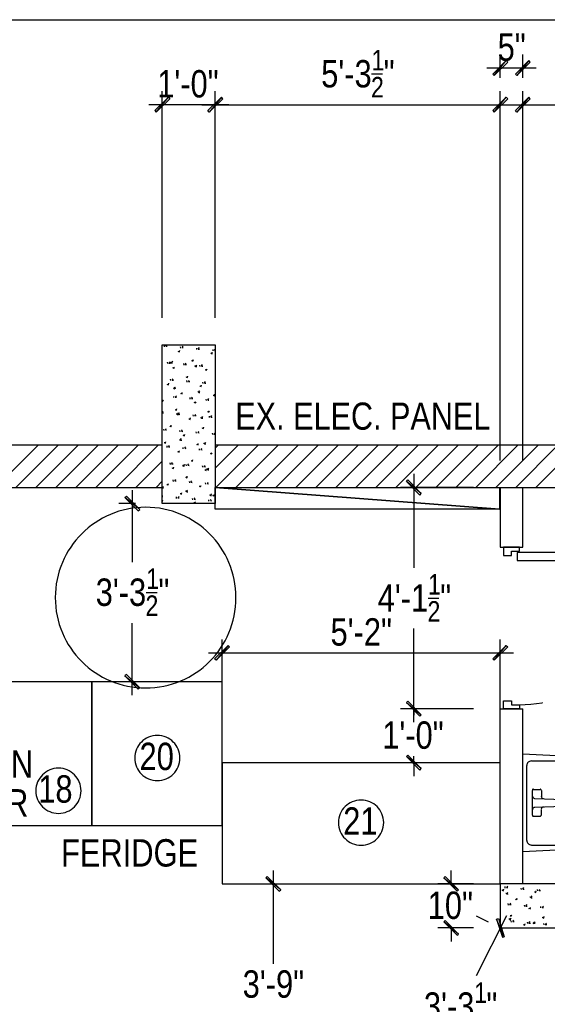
# Model space of a CAD drawing. Header units: millimetres. Extents: x -2604 to 15910, y -8758 to 4239.
# Tile 9 of 13: x 8592 to 11578, y -2925 to 2647. Entities that reach past the tile are written whole.
import ezdxf
from ezdxf.enums import TextEntityAlignment as Align

# ---------------------------------------------------------------- set-up
doc = ezdxf.new("R2010")
doc.units = ezdxf.units.MM
doc.layers.add('SOURCE_TEXT', color=7, linetype='Continuous')
doc.layers.add('SOURCE_TRACE', color=8, linetype='Continuous')

msp = doc.modelspace()

# ---------------------------------------------------------------- linework, layer by layer
at = {"layer": 'SOURCE_TRACE'}
for p, q in [((-75.9, 2647), (13672.7, 2647)), ((11345.3, 2415.4), (11269.5, 2339.5)), ((11277.6, 2331.4), (11345.3, 2415.4)), ((11277.6, 2331.4), (11345.3, 2415.4)), ((11353.5, 2407.2), (11277.6, 2331.4)), ((11311.5, 2317.8), (11311.5, 2450.6)), ((11345.3, 2415.4), (11353.5, 2407.2)), ((11396.8, 2339.5), (11472.7, 2415.4)), ((11472.7, 2415.4), (11404.9, 2331.4)), ((11472.7, 2415.4), (11404.9, 2331.4)), ((11404.9, 2331.4), (11480.8, 2407.2)), ((11438.8, 2317.8), (11438.8, 2450.6)), ((11480.8, 2407.2), (11472.7, 2415.4)), ((10582.7, 2340.9), (10645, 2340.9)), ((11311.5, 2373.4), (11235.6, 2373.4)), ((11438.8, 2373.4), (11311.5, 2373.4)), ((11514.7, 2373.4), (11438.8, 2373.4)), ((11269.5, 2339.5), (11277.6, 2331.4)), ((11404.9, 2331.4), (11396.8, 2339.5)), ((9398.7, 960.5), (9398.7, 2242)), ((9698.1, 960.5), (9698.1, 2242)), ((9698.1, 960.5), (9698.1, 2242)), ((11311.5, 151.7), (11311.5, 2242)), ((11438.8, 151.7), (11438.8, 2242)), ((9433.9, 2208.1), (9356.7, 2132.2)), ((9364.8, 2124.1), (9433.9, 2208.1)), ((9364.8, 2124.1), (9433.9, 2208.1)), ((9442, 2200), (9364.8, 2124.1)), ((9433.9, 2208.1), (9442, 2200)), ((9656.1, 2132.2), (9733.3, 2208.1)), ((9656.1, 2132.2), (9733.3, 2208.1)), ((9733.3, 2208.1), (9664.2, 2124.1)), ((9733.3, 2208.1), (9664.2, 2124.1)), ((9733.3, 2208.1), (9664.2, 2124.1)), ((9733.3, 2208.1), (9664.2, 2124.1)), ((9664.2, 2124.1), (9741.4, 2200)), ((9664.2, 2124.1), (9741.4, 2200)), ((9741.4, 2200), (9733.3, 2208.1)), ((9741.4, 2200), (9733.3, 2208.1)), ((11345.3, 2208.1), (11269.5, 2132.2)), ((11277.6, 2124.1), (11345.3, 2208.1)), ((11277.6, 2124.1), (11345.3, 2208.1)), ((11353.5, 2200), (11277.6, 2124.1)), ((11345.3, 2208.1), (11353.5, 2200)), ((11396.8, 2132.2), (11472.7, 2208.1)), ((11472.7, 2208.1), (11404.9, 2124.1)), ((11472.7, 2208.1), (11404.9, 2124.1)), ((11404.9, 2124.1), (11480.8, 2200)), ((11480.8, 2200), (11472.7, 2208.1)), ((9398.7, 2166.1), (9322.8, 2166.1)), ((9356.7, 2132.2), (9364.8, 2124.1)), ((9698.1, 2166.1), (9398.7, 2166.1)), ((9622.2, 2166.1), (11387.3, 2166.1)), ((9664.2, 2124.1), (9656.1, 2132.2)), ((9664.2, 2124.1), (9656.1, 2132.2)), ((9775.3, 2166.1), (9698.1, 2166.1)), ((11269.5, 2132.2), (11277.6, 2124.1)), ((11362.9, 2166.1), (13672.7, 2166.1)), ((11404.9, 2124.1), (11396.8, 2132.2)), ((9412.2, 796.5), (9410.9, 804.7)), ((9419, 799.3), (9424.4, 807.4)), ((9419, 799.3), (9427.1, 799.3)), ((9504.3, 788.4), (9501.6, 796.5)), ((9511.1, 791.1), (9516.5, 799.3)), ((9511.1, 791.1), (9517.9, 791.1)), ((9595.1, 780.3), (9593.7, 788.4)), ((9601.9, 783), (9608.7, 791.1)), ((9601.9, 783), (9610, 783)), ((9687.2, 772.2), (9685.9, 780.3)), ((9694, 774.9), (9698.1, 780.3)), ((9489.4, 769.5), (9498.9, 772.2)), ((9490.8, 770.8), (9496.2, 766.7)), ((9496.2, 766.7), (9498.9, 774.9)), ((9673.7, 758.6), (9681.8, 762.7)), ((9673.7, 760), (9680.4, 755.9)), ((9680.4, 755.9), (9683.2, 764)), ((9694, 774.9), (9698.1, 774.9)), ((9429.8, 700.4), (9428.5, 708.5)), ((9436.6, 703.1), (9443.4, 711.2)), ((9436.6, 703.1), (9444.7, 703.1)), ((9444.7, 708.5), (9456.9, 707.1)), ((9447.4, 703.1), (9458.3, 713.9)), ((9455.6, 701.7), (9454.2, 712.6)), ((9458.3, 676), (9467.8, 680)), ((9459.6, 677.3), (9465.1, 673.3)), ((9465.1, 673.3), (9467.8, 681.4)), ((9522, 692.2), (9520.6, 700.4)), ((9528.7, 694.9), (9534.1, 703.1)), ((9528.7, 694.9), (9535.5, 694.9)), ((9565.3, 716.6), (9574.8, 720.7)), ((9566.7, 719.3), (9573.4, 715.3)), ((9572.1, 715.3), (9574.8, 723.4)), ((9581.6, 688.2), (9593.7, 685.5)), ((9584.3, 682.8), (9593.7, 692.2)), ((9592.4, 680), (9591, 692.2)), ((9612.7, 684.1), (9611.4, 692.2)), ((9620.8, 686.8), (9626.3, 694.9)), ((9620.8, 686.8), (9627.6, 686.8)), ((9642.5, 665.1), (9650.6, 669.2)), ((9649.3, 663.8), (9652, 670.6)), ((9454.2, 606.9), (9461, 615)), ((9534.1, 624.5), (9543.6, 628.6)), ((9535.5, 625.9), (9542.3, 621.8)), ((9540.9, 621.8), (9543.6, 629.9)), ((9642.5, 667.9), (9649.3, 663.8)), ((9427.1, 582.5), (9436.6, 586.6)), ((9428.5, 585.2), (9433.9, 581.2)), ((9433.9, 581.2), (9436.6, 589.3)), ((9447.4, 604.2), (9446.1, 612.3)), ((9454.2, 606.9), (9462.3, 606.9)), ((9462.3, 563.5), (9473.2, 560.8)), ((9465.1, 556.8), (9474.5, 567.6)), ((9473.2, 555.4), (9470.5, 567.6)), ((9539.6, 596.1), (9538.2, 604.2)), ((9546.3, 598.8), (9551.8, 606.9)), ((9546.3, 598.8), (9554.5, 598.8)), ((9611.4, 573), (9619.5, 575.7)), ((9611.4, 574.4), (9618.1, 570.3)), ((9618.1, 570.3), (9620.8, 578.4)), ((9630.3, 587.9), (9629, 596.1)), ((9638.5, 590.6), (9643.9, 598.8)), ((9638.5, 590.6), (9645.2, 590.6)), ((9465.1, 508), (9463.7, 514.8)), ((9471.8, 510.7), (9478.6, 517.5)), ((9471.8, 510.7), (9480, 510.7)), ((9503, 531), (9512.5, 535.1)), ((9504.3, 533.7), (9511.1, 529.7)), ((9509.8, 529.7), (9512.5, 536.4)), ((9557.2, 499.9), (9555.8, 508)), ((9563.9, 502.6), (9570.7, 510.7)), ((9563.9, 502.6), (9572.1, 502.6)), ((9599.2, 541.9), (9610, 540.5)), ((9601.9, 536.4), (9611.4, 545.9)), ((9608.7, 533.7), (9607.3, 545.9)), ((9656.1, 494.5), (9661.5, 502.6)), ((9687.2, 521.5), (9696.7, 524.3)), ((9688.6, 522.9), (9695.3, 518.8)), ((9694, 518.8), (9696.7, 527)), ((9398.7, 491.7), (9405.5, 494.5)), ((9398.7, 490.4), (9402.7, 487.7)), ((9402.7, 487.7), (9405.5, 495.8)), ((9580.2, 479.6), (9588.3, 483.6)), ((9580.2, 482.3), (9587, 478.2)), ((9587, 478.2), (9589.7, 485)), ((9649.3, 491.7), (9647.9, 499.9)), ((9656.1, 494.5), (9662.8, 494.5)), ((9398.7, 424), (9404.1, 429.4)), ((9398.7, 422.7), (9405.5, 421.3)), ((9471.8, 438.9), (9481.3, 441.6)), ((9473.2, 440.3), (9480, 436.2)), ((9478.6, 436.2), (9481.3, 444.3)), ((9478.6, 417.2), (9490.8, 415.9)), ((9481.3, 411.8), (9492.1, 421.3)), ((9482.7, 410.5), (9481.3, 418.6)), ((9489.4, 409.1), (9488.1, 421.3)), ((9489.4, 414.5), (9496.2, 421.3)), ((9489.4, 414.5), (9497.6, 413.2)), ((9549, 387.4), (9557.2, 390.1)), ((9555.8, 384.7), (9558.5, 392.9)), ((9574.8, 403.7), (9573.4, 410.5)), ((9581.6, 406.4), (9588.3, 413.2)), ((9581.6, 406.4), (9589.7, 406.4)), ((9615.4, 395.6), (9627.6, 394.2)), ((9618.1, 390.1), (9629, 401)), ((9626.3, 388.8), (9624.9, 399.6)), ((9656.1, 428.1), (9665.5, 432.1)), ((9657.4, 430.8), (9664.2, 426.7)), ((9662.8, 426.7), (9665.5, 433.5)), ((9666.9, 395.6), (9665.5, 403.7)), ((9673.7, 398.3), (9679.1, 406.4)), ((9673.7, 398.3), (9681.8, 398.3)), ((9440.7, 345.4), (9450.2, 349.5)), ((9442, 348.1), (9448.8, 344.1)), ((9447.4, 344.1), (9450.2, 350.9)), ((9549, 388.8), (9555.8, 384.7)), ((9624.9, 336), (9634.4, 338.7)), ((9626.3, 337.3), (9633, 333.2)), ((9631.7, 333.2), (9634.4, 341.4)), ((9409.5, 322.4), (9406.8, 330.5)), ((9416.3, 326.5), (9421.7, 333.2)), ((9416.3, 326.5), (9423.1, 325.1)), ((9500.3, 314.3), (9498.9, 322.4)), ((9507.1, 318.3), (9513.8, 325.1)), ((9507.1, 318.3), (9515.2, 317)), ((9517.9, 294), (9526, 298)), ((9517.9, 296.7), (9524.7, 292.6)), ((9524.7, 292.6), (9527.4, 299.4)), ((9592.4, 306.2), (9591, 314.3)), ((9599.2, 310.2), (9605.9, 317)), ((9599.2, 310.2), (9607.3, 308.9)), ((9684.5, 299.4), (9683.2, 306.2)), ((9691.3, 302.1), (9698.1, 308.9)), ((9691.3, 302.1), (9698.1, 302.1)), ((9398.7, 238.4), (1914.1, 238.4)), ((8457.2, 0), (8697, 238.4)), ((8571, 0), (8809.4, 238.4)), ((8683.4, 0), (8923.2, 238.4)), ((8797.2, 0), (9035.6, 238.4)), ((8909.6, 0), (9149.4, 238.4)), ((9023.4, 0), (9261.9, 238.4)), ((9137.2, 0), (9375.6, 238.4)), ((9409.5, 253.3), (9419, 256)), ((9410.9, 254.7), (9417.6, 250.6)), ((9416.3, 250.6), (9419, 258.7)), ((9427.1, 226.2), (9425.8, 234.4)), ((9433.9, 230.3), (9439.3, 237.1)), ((9433.9, 230.3), (9440.7, 228.9)), ((9496.2, 270.9), (9507.1, 269.6)), ((9498.9, 265.5), (9508.4, 276.4)), ((9507.1, 262.8), (9505.7, 275)), ((9517.9, 218.1), (9516.5, 226.2)), ((9526, 222.2), (9531.4, 228.9)), ((9593.7, 242.5), (9603.2, 246.5)), ((9595.1, 245.2), (9601.9, 241.1)), ((9600.5, 241.1), (9603.2, 247.9)), ((9633, 250.6), (9643.9, 247.9)), ((9635.7, 243.8), (9645.2, 254.7)), ((9642.5, 242.5), (9641.2, 254.7)), ((9698.1, 222.2), (9714.3, 238.4)), ((9698.1, 108.4), (9828.1, 238.4)), ((12181.2, 238.4), (9698.1, 238.4)), ((9702.1, 0), (9941.9, 238.4)), ((9815.9, 0), (10054.3, 238.4)), ((9928.4, 0), (10168.1, 238.4)), ((10042.1, 0), (10280.6, 238.4)), ((10154.6, 0), (10394.4, 238.4)), ((10268.4, 0), (10506.8, 238.4)), ((10380.8, 0), (10620.6, 238.4)), ((10494.6, 0), (10733, 238.4)), ((10607, 0), (10846.8, 238.4)), ((10720.8, 0), (10959.3, 238.4)), ((10833.3, 0), (11073, 238.4)), ((10947.1, 0), (11185.5, 238.4)), ((11059.5, 0), (11299.3, 238.4)), ((11173.3, 0), (11411.7, 238.4)), ((11285.7, 0), (11525.5, 238.4)), ((11399.5, 0), (11637.9, 238.4)), ((11512, 0), (11751.7, 238.4)), ((9486.7, 201.8), (9494.9, 204.6)), ((9486.7, 203.2), (9493.5, 199.1)), ((9493.5, 199.1), (9496.2, 207.3)), ((9526, 222.2), (9532.8, 220.8)), ((9610, 210), (9608.7, 218.1)), ((9616.8, 214), (9623.6, 220.8)), ((9616.8, 214), (9624.9, 212.7)), ((9671, 191), (9679.1, 195.1)), ((9671, 193.7), (9677.7, 188.3)), ((9677.7, 189.7), (9680.4, 196.4)), ((9249.7, 0), (9398.7, 149)), ((9444.7, 130), (9443.4, 138.2)), ((9451.5, 134.1), (9456.9, 140.9)), ((9451.5, 134.1), (9459.6, 132.8)), ((9455.6, 108.4), (9463.7, 112.4)), ((9462.3, 107), (9465.1, 113.8)), ((9512.5, 126), (9524.7, 123.3)), ((9515.2, 119.2), (9526, 130)), ((9523.3, 117.9), (9522, 130)), ((9535.5, 121.9), (9534.1, 130)), ((9543.6, 126), (9549, 132.8)), ((9543.6, 126), (9550.4, 124.6)), ((9562.6, 150.4), (9572.1, 153.1)), ((9563.9, 151.7), (9570.7, 147.7)), ((9569.4, 147.7), (9572.1, 155.8)), ((9627.6, 113.8), (9626.3, 121.9)), ((9634.4, 117.9), (9641.2, 124.6)), ((9634.4, 117.9), (9642.5, 116.5)), ((9456.9, 111.1), (9462.3, 107)), ((9531.4, 56.9), (9540.9, 61)), ((9532.8, 59.6), (9539.6, 54.2)), ((9538.2, 55.5), (9540.9, 62.3)), ((9639.8, 98.9), (9647.9, 101.6)), ((9639.8, 100.2), (9646.6, 96.2)), ((9646.6, 96.2), (9649.3, 104.3)), ((9649.3, 104.3), (9661.5, 103)), ((9652, 98.9), (9662.8, 108.4)), ((9660.1, 96.2), (9658.8, 108.4)), ((10822.4, 75.9), (10822.4, -455.2)), ((9363.5, 0), (9398.7, 35.2)), ((9398.7, -1.4), (9405.5, 5.4)), ((9404.1, -6.8), (9402.7, 5.4)), ((9424.4, 16.3), (9433.9, 19)), ((9425.8, 17.6), (9431.2, 13.5)), ((9431.2, 13.5), (9433.9, 21.7)), ((9462.3, 33.9), (9461, 42)), ((9469.1, 37.9), (9475.9, 44.7)), ((9469.1, 37.9), (9477.2, 36.6)), ((9554.5, 25.7), (9553.1, 33.9)), ((9561.2, 29.8), (9566.7, 36.6)), ((9561.2, 29.8), (9568, 28.4)), ((9608.7, 5.4), (9616.8, 9.5)), ((9608.7, 8.1), (9615.4, 2.7)), ((9615.4, 4.1), (9618.1, 10.8)), ((9645.2, 17.6), (9643.9, 25.7)), ((9653.4, 21.7), (9658.8, 28.4)), ((9653.4, 21.7), (9660.1, 20.3)), ((10780.4, 33.9), (10788.6, 42)), ((10864.4, -35.2), (10780.4, 33.9)), ((10780.4, 33.9), (10856.3, -43.3)), ((10864.4, -35.2), (10780.4, 33.9)), ((10788.6, 42), (10864.4, -35.2)), ((1914.1, 0), (9398.7, 0)), ((9187.3, -56.9), (9195.5, -48.8)), ((9195.5, -48.8), (9271.3, -124.6)), ((9229.3, -14.9), (9229.3, -422.7)), ((9398.7, 0), (9404.1, -1.4)), ((9398.7, -46.1), (9401.4, -43.3)), ((9398.7, -51.5), (9402.7, -51.5)), ((9480, -62.3), (9478.6, -54.2)), ((9486.7, -58.3), (9493.5, -51.5)), ((9500.3, -35.2), (9509.8, -32.5)), ((9501.6, -33.9), (9508.4, -37.9)), ((9507.1, -37.9), (9509.8, -29.8)), ((9530.1, -20.3), (9540.9, -21.7)), ((9532.8, -25.7), (9542.3, -16.3)), ((9540.9, -28.4), (9539.6, -16.3)), ((9666.9, -42), (9677.7, -43.3)), ((9669.6, -47.4), (9679.1, -36.6)), ((9676.4, -50.1), (9675, -37.9)), ((9684.5, -46.1), (9694, -42)), ((9685.9, -43.3), (9691.3, -48.8)), ((9691.3, -47.4), (9694, -40.6)), ((9698.1, 0), (12181.2, 0)), ((9698.1, 0), (11307.4, -123.3)), ((9698.1, -123.3), (9698.1, 0)), ((11307.4, -123.3), (9698.1, 0)), ((9698.1, 0), (11307.4, 0)), ((9698.1, -123.3), (9698.1, 0)), ((9863.3, 0), (11472.7, 0)), ((11159.7, 0), (10746.6, 0)), ((10856.3, -43.3), (10864.4, -35.2)), ((11307.4, 0), (11307.4, -123.3)), ((11311.5, 0), (11311.5, -338.7)), ((11438.8, -338.7), (11438.8, 0)), ((9247, -90.8), (9153.5, -90.8)), ((9271.3, -124.6), (9187.3, -56.9)), ((9187.3, -56.9), (9263.2, -132.8)), ((9271.3, -124.6), (9187.3, -56.9)), ((9398.7, -74.5), (9402.7, -73.2)), ((9398.7, -78.6), (9400, -78.6)), ((9400, -78.6), (9402.7, -71.8)), ((9486.7, -59.6), (9494.9, -59.6)), ((9572.1, -70.4), (9570.7, -62.3)), ((9577.5, -86.7), (9585.6, -84)), ((9577.5, -85.3), (9584.3, -89.4)), ((9578.8, -66.4), (9584.3, -59.6)), ((9578.8, -66.4), (9587, -67.7)), ((9584.3, -89.4), (9587, -81.3)), ((9662.8, -78.6), (9661.5, -70.4)), ((9671, -74.5), (9676.4, -67.7)), ((9671, -74.5), (9677.7, -75.9)), ((9263.2, -132.8), (9271.3, -124.6)), ((11307.4, -123.3), (9698.1, -123.3)), ((11307.4, -123.3), (9698.1, -123.3)), ((11311.5, -338.7), (11438.8, -338.7)), ((11311.5, -338.7), (11438.8, -338.7)), ((11329.1, -338.7), (11329.1, -384.7)), ((11421.2, -338.7), (11329.1, -338.7)), ((11329.1, -384.7), (11375.1, -384.7)), ((11375.1, -384.7), (11375.1, -361.7)), ((11375.1, -361.7), (11421.2, -361.7)), ((11421.2, -361.7), (11421.2, -338.7)), ((9307.9, -594.7), (9370.2, -594.7)), ((10903.7, -627.2), (10964.7, -627.2)), ((9229.3, -1175.9), (9229.3, -768.1)), ((10822.4, -1328.9), (10822.4, -797.9)), ((9737.3, -1404.8), (9737.3, -860.2)), ((11311.5, -1404.8), (11311.5, -860.2)), ((9660.1, -936.1), (11387.3, -936.1)), ((9695.3, -969.9), (9771.2, -894.1)), ((9771.2, -894.1), (9703.5, -978.1)), ((9771.2, -894.1), (9703.5, -978.1)), ((9703.5, -978.1), (9779.3, -902.2)), ((9779.3, -902.2), (9771.2, -894.1)), ((11345.3, -894.1), (11269.5, -969.9)), ((11277.6, -978.1), (11345.3, -894.1)), ((11277.6, -978.1), (11345.3, -894.1)), ((11353.5, -902.2), (11277.6, -978.1)), ((11345.3, -894.1), (11353.5, -902.2)), ((9703.5, -978.1), (9695.3, -969.9)), ((11269.5, -969.9), (11277.6, -978.1)), ((9195.5, -1058), (9187.3, -1066.1)), ((9271.3, -1133.9), (9195.5, -1058)), ((9247, -1100), (9153.5, -1100)), ((9187.3, -1066.1), (9271.3, -1133.9)), ((9187.3, -1066.1), (9271.3, -1133.9)), ((9263.2, -1142), (9187.3, -1066.1)), ((9271.3, -1133.9), (9263.2, -1142)), ((10788.6, -1209.7), (10780.4, -1217.8)), ((10788.6, -1209.7), (10780.4, -1217.8)), ((10780.4, -1217.8), (10864.4, -1286.9)), ((10780.4, -1217.8), (10864.4, -1286.9)), ((10856.3, -1295.1), (10780.4, -1217.8)), ((10780.4, -1217.8), (10864.4, -1286.9)), ((10780.4, -1217.8), (10864.4, -1286.9)), ((10856.3, -1295.1), (10780.4, -1217.8)), ((10864.4, -1286.9), (10788.6, -1209.7)), ((10864.4, -1286.9), (10788.6, -1209.7)), ((10822.4, -1253.1), (10822.4, -1175.9)), ((11329.1, -1253.1), (11329.1, -1207)), ((11329.1, -1207), (11375.1, -1207)), ((11375.1, -1207), (11375.1, -1230)), ((11484.9, -1226), (11548.5, -1219.2)), ((11548.5, -1219.2), (11551.2, -1217.8)), ((11159.7, -1253.1), (10746.6, -1253.1)), ((11159.7, -1253.1), (10746.6, -1253.1)), ((10822.4, -1253.1), (10822.4, -1289.6)), ((11311.5, -1253.1), (11438.8, -1253.1)), ((11311.5, -2243.3), (11311.5, -1253.1)), ((11421.2, -1253.1), (11329.1, -1253.1)), ((11375.1, -1230), (11421.2, -1230)), ((11421.2, -1230), (11484.9, -1226)), ((11421.2, -1230), (11421.2, -1253.1)), ((11438.8, -2243.3), (11438.8, -1253.1)), ((10864.4, -1286.9), (10856.3, -1295.1)), ((10864.4, -1286.9), (10856.3, -1295.1)), ((11159.7, -1557.9), (10746.6, -1557.9)), ((10780.4, -1522.6), (10788.6, -1515.9)), ((10864.4, -1591.7), (10780.4, -1522.6)), ((10780.4, -1522.6), (10856.3, -1599.9)), ((10864.4, -1591.7), (10780.4, -1522.6)), ((10788.6, -1515.9), (10864.4, -1591.7)), ((10822.4, -1557.9), (10822.4, -1521.3)), ((10822.4, -1557.9), (10822.4, -1633.7)), ((11830.3, -1529.4), (11438.8, -1510.5)), ((11438.8, -2061.8), (11438.8, -1510.5)), ((11487.6, -1548.4), (11796.4, -1548.4)), ((10856.3, -1599.9), (10864.4, -1591.7)), ((11461.8, -1998.1), (11461.8, -1574.1)), ((11493, -1855.9), (11493, -1715)), ((11499.8, -1709.6), (11537.7, -1709.6)), ((11544.5, -1715), (11544.5, -1748.9)), ((11506.5, -1759.7), (11669.1, -1766.5)), ((11669.1, -1805.8), (11506.5, -1811.2)), ((11544.5, -1855.9), (11544.5, -1822)), ((11537.7, -1862.7), (11499.8, -1862.7)), ((11830.3, -2042.8), (11438.8, -2061.8)), ((11487.6, -2023.9), (11796.4, -2023.9)), ((10027.2, -2167.5), (10027.2, -2697.1)), ((11033.8, -2243.3), (11033.8, -2167.5)), ((9985.2, -2209.5), (9992, -2201.3)), ((10069.2, -2277.2), (9985.2, -2209.5)), ((9985.2, -2209.5), (10061.1, -2285.3)), ((10069.2, -2277.2), (9985.2, -2209.5)), ((9992, -2201.3), (10069.2, -2277.2)), ((10999.9, -2201.3), (10991.8, -2209.5)), ((10991.8, -2209.5), (11075.8, -2277.2)), ((10991.8, -2209.5), (11075.8, -2277.2)), ((11067.6, -2285.3), (10991.8, -2209.5)), ((11075.8, -2277.2), (10999.9, -2201.3)), ((9889.1, -2243.3), (10103.1, -2243.3)), ((10061.1, -2285.3), (10069.2, -2277.2)), ((11159.7, -2243.3), (10957.9, -2243.3)), ((11033.8, -2243.3), (11033.8, -2252.8)), ((11075.8, -2277.2), (11067.6, -2285.3)), ((11322.3, -2279.9), (11330.4, -2275.8)), ((11322.3, -2277.2), (11329.1, -2282.6)), ((11329.1, -2281.3), (11331.8, -2274.5)), ((11339.9, -2267.7), (11338.6, -2259.6)), ((11346.7, -2265), (11353.5, -2256.9)), ((11346.7, -2265), (11354.8, -2265)), ((11432, -2275.8), (11430.7, -2267.7)), ((11438.8, -2273.1), (11445.6, -2265)), ((11438.8, -2273.1), (11446.9, -2273.1)), ((11512, -2292.1), (11514.7, -2284)), ((11524.1, -2284), (11522.8, -2275.8)), ((11530.9, -2281.3), (11536.3, -2273.1)), ((11530.9, -2281.3), (11539.1, -2281.3)), ((11342.6, -2296.2), (11353.5, -2297.5)), ((11345.3, -2301.6), (11354.8, -2292.1)), ((11353.5, -2304.3), (11352.1, -2292.1)), ((11398.2, -2331.4), (11407.6, -2327.3)), ((11399.5, -2328.7), (11404.9, -2334.1)), ((11404.9, -2334.1), (11407.6, -2326)), ((11479.4, -2317.8), (11490.3, -2319.2)), ((11482.2, -2323.3), (11491.6, -2312.4)), ((11490.3, -2326), (11488.9, -2313.8)), ((11505.2, -2289.4), (11514.7, -2286.7)), ((11506.5, -2288), (11513.3, -2292.1)), ((11357.5, -2363.9), (11356.2, -2355.8)), ((11364.3, -2361.2), (11371.1, -2353.1)), ((11364.3, -2361.2), (11372.4, -2361.2)), ((11449.6, -2372), (11448.3, -2363.9)), ((11456.4, -2369.3), (11463.2, -2361.2)), ((11456.4, -2369.3), (11464.5, -2369.3)), ((11474, -2382.9), (11483.5, -2378.8)), ((11475.4, -2381.5), (11482.2, -2385.6)), ((11480.8, -2385.6), (11483.5, -2377.4)), ((11541.8, -2380.1), (11540.4, -2372)), ((11548.5, -2377.4), (11555.3, -2369.3)), ((11548.5, -2377.4), (11556.7, -2377.4)), ((10991.8, -2458.7), (10999.9, -2450.6)), ((10999.9, -2450.6), (11075.8, -2527.8)), ((11346.7, -2424.9), (11174.6, -2764.9)), ((11176, -2424.9), (11243.7, -2458.7)), ((11289.8, -2443.8), (11300.6, -2439.8)), ((11334.5, -2542.7), (11289.8, -2443.8)), ((11289.8, -2443.8), (11323.7, -2545.4)), ((11334.5, -2542.7), (11289.8, -2443.8)), ((11300.6, -2439.8), (11334.5, -2542.7)), ((11360.2, -2442.5), (11371.1, -2443.8)), ((11362.9, -2447.9), (11372.4, -2437)), ((11367, -2423.5), (11376.5, -2420.8)), ((11368.4, -2422.1), (11373.8, -2426.2)), ((11369.7, -2450.6), (11368.4, -2438.4)), ((11373.8, -2426.2), (11376.5, -2418.1)), ((11383.3, -2457.4), (11388.7, -2449.2)), ((11551.2, -2434.3), (11559.4, -2430.3)), ((11551.2, -2433), (11558, -2437)), ((11558, -2437), (11560.7, -2428.9)), ((11159.7, -2492.6), (10957.9, -2492.6)), ((11075.8, -2527.8), (10991.8, -2458.7)), ((10991.8, -2458.7), (11067.6, -2534.6)), ((11075.8, -2527.8), (10991.8, -2458.7)), ((11033.8, -2492.6), (11033.8, -2484.5)), ((11033.8, -2492.6), (11033.8, -2569.8)), ((11375.1, -2460.1), (11373.8, -2453.3)), ((11383.3, -2457.4), (11390, -2457.4)), ((11442.9, -2475), (11452.4, -2472.3)), ((11444.2, -2473.6), (11451, -2477.7)), ((11449.6, -2477.7), (11452.4, -2469.6)), ((11467.3, -2468.2), (11465.9, -2460.1)), ((11474, -2465.5), (11480.8, -2457.4)), ((11474, -2465.5), (11482.2, -2465.5)), ((11495.7, -2462.8), (11507.9, -2465.5)), ((11498.4, -2469.6), (11509.2, -2458.7)), ((11506.5, -2470.9), (11505.2, -2458.7)), ((11559.4, -2476.3), (11558, -2468.2)), ((11566.1, -2473.6), (11572.9, -2465.5)), ((11566.1, -2473.6), (11574.3, -2473.6)), ((11067.6, -2534.6), (11075.8, -2527.8)), ((11323.7, -2545.4), (11334.5, -2542.7))]:
    msp.add_line(p, q, dxfattribs=at)
for points in [[(9698.1, 807.4), (9698.1, -90.8), (9398.7, -90.8), (9398.7, 807.4)], [(11406.3, -368.5), (11406.3, -414.5), (12235.3, -414.5), (12235.3, -368.5)], [(9000.4, -1100), (7603.7, -1100), (7603.7, -1912.8), (9000.4, -1912.8)], [(9000.4, -1100), (9000.4, -1912.8), (9737.3, -1912.8), (9737.3, -1100)], [(9737.3, -1557.9), (9737.3, -2243.3), (11311.5, -2243.3), (11311.5, -1557.9)], [(11311.5, -2243.3), (11311.5, -2492.6), (12380.3, -2492.6), (12380.3, -2243.3)]]:
    msp.add_lwpolyline(points, close=True, dxfattribs=at)
for points in [[(9304.5, -112.4), (9278.2, -113.1), (9252.2, -115.1), (9226.6, -118.3), (9201.5, -122.8), (9176.7, -128.5), (9152.5, -135.4), (9128.7, -143.5), (9105.5, -152.6), (9082.8, -162.9), (9060.8, -174.2), (9039.4, -186.5), (9018.6, -199.8), (8998.6, -214), (8979.2, -229.2), (8960.7, -245.3), (8942.9, -262.2), (8926, -280), (8909.9, -298.5), (8894.7, -317.9), (8880.5, -337.9), (8867.2, -358.7), (8854.9, -380.1), (8843.6, -402.1), (8833.3, -424.8), (8824.2, -448), (8816.1, -471.8), (8809.2, -496), (8803.5, -520.8), (8799, -545.9), (8795.8, -571.5), (8793.8, -597.5), (8793.1, -623.8)], [(9815.9, -623.8), (9815.3, -597.5), (9813.3, -571.5), (9810, -545.9), (9805.5, -520.8), (9799.8, -496), (9792.9, -471.8), (9784.9, -448), (9775.7, -424.8), (9765.5, -402.1), (9754.2, -380.1), (9741.9, -358.7), (9728.6, -337.9), (9714.3, -317.9), (9699.1, -298.5), (9683.1, -280), (9666.1, -262.2), (9648.4, -245.3), (9629.8, -229.2), (9610.5, -214), (9590.5, -199.8), (9569.7, -186.5), (9548.3, -174.2), (9526.2, -162.9), (9503.6, -152.6), (9480.4, -143.5), (9456.6, -135.4), (9432.3, -128.5), (9407.6, -122.8), (9382.4, -118.3), (9356.8, -115.1), (9330.8, -113.1), (9304.5, -112.4)], [(8793.1, -623.8), (8793.8, -650.1), (8795.8, -676.1), (8799, -701.7), (8803.5, -726.9), (8809.2, -751.6), (8816.1, -775.9), (8824.2, -799.7), (8833.3, -822.9), (8843.6, -845.5), (8854.9, -867.6), (8867.2, -889), (8880.5, -909.7), (8894.7, -929.8), (8909.9, -949.1), (8926, -967.7), (8942.9, -985.4), (8960.7, -1002.4), (8979.2, -1018.4), (8998.6, -1033.6), (9018.6, -1047.9), (9039.4, -1061.2), (9060.8, -1073.5), (9082.8, -1084.8), (9105.5, -1095), (9128.7, -1104.2), (9152.5, -1112.2), (9176.7, -1119.1), (9201.5, -1124.8), (9226.6, -1129.3), (9252.2, -1132.6), (9278.2, -1134.5), (9304.5, -1135.2)], [(9304.5, -1135.2), (9330.8, -1134.5), (9356.8, -1132.6), (9382.4, -1129.3), (9407.6, -1124.8), (9432.3, -1119.1), (9456.6, -1112.2), (9480.4, -1104.2), (9503.6, -1095), (9526.2, -1084.8), (9548.3, -1073.5), (9569.7, -1061.2), (9590.5, -1047.9), (9610.5, -1033.6), (9629.8, -1018.4), (9648.4, -1002.4), (9666.1, -985.4), (9683.1, -967.7), (9699.1, -949.1), (9714.3, -929.8), (9728.6, -909.7), (9741.9, -889), (9754.2, -867.6), (9765.5, -845.5), (9775.7, -822.9), (9784.9, -799.7), (9792.9, -775.9), (9799.8, -751.6), (9805.5, -726.9), (9810, -701.7), (9813.3, -676.1), (9815.3, -650.1), (9815.9, -623.8)], [(9370.9, -1403.4), (9357.8, -1404.1), (9345.1, -1406), (9332.8, -1409.2), (9321.1, -1413.5), (9309.9, -1418.9), (9299.3, -1425.3), (9289.5, -1432.7), (9280.4, -1440.9), (9272.1, -1450), (9264.8, -1459.9), (9258.3, -1470.4), (9253, -1481.6), (9248.6, -1493.4), (9245.5, -1505.7), (9243.6, -1518.4), (9242.9, -1531.5)], [(9498.9, -1531.5), (9498.3, -1518.4), (9496.3, -1505.7), (9493.2, -1493.4), (9488.9, -1481.6), (9483.5, -1470.4), (9477.1, -1459.9), (9469.7, -1450), (9461.4, -1440.9), (9452.3, -1432.7), (9442.5, -1425.3), (9431.9, -1418.9), (9420.7, -1413.5), (9409, -1409.2), (9396.7, -1406), (9384, -1404.1), (9370.9, -1403.4)], [(9242.9, -1531.5), (9243.6, -1544.5), (9245.5, -1557.3), (9248.6, -1569.5), (9253, -1581.3), (9258.3, -1592.5), (9264.8, -1603), (9272.1, -1612.9), (9280.4, -1622), (9289.5, -1630.2), (9299.3, -1637.6), (9309.9, -1644), (9321.1, -1649.4), (9332.8, -1653.7), (9345.1, -1656.9), (9357.8, -1658.8), (9370.9, -1659.5)], [(9370.9, -1659.5), (9384, -1658.8), (9396.7, -1656.9), (9409, -1653.7), (9420.7, -1649.4), (9431.9, -1644), (9442.5, -1637.6), (9452.3, -1630.2), (9461.4, -1622), (9469.7, -1612.9), (9477.1, -1603), (9483.5, -1592.5), (9488.9, -1581.3), (9493.2, -1569.5), (9496.3, -1557.3), (9498.3, -1544.5), (9498.9, -1531.5)], [(11486.9, -1548.4), (11481.8, -1548.9), (11477.1, -1550.4), (11472.9, -1552.7), (11469.2, -1555.7), (11466.1, -1559.4), (11463.8, -1563.7), (11462.3, -1568.4), (11461.8, -1573.4)], [(8811.4, -1589), (8798.3, -1589.7), (8785.6, -1591.6), (8773.4, -1594.8), (8761.6, -1599.1), (8750.4, -1604.5), (8739.9, -1610.9), (8730, -1618.3), (8720.9, -1626.5), (8712.6, -1635.6), (8705.3, -1645.5), (8698.9, -1656), (8693.5, -1667.2), (8689.2, -1679), (8686, -1691.2), (8684.1, -1704), (8683.4, -1717)], [(8939.4, -1717), (8938.8, -1704), (8936.8, -1691.2), (8933.7, -1679), (8929.4, -1667.2), (8924, -1656), (8917.6, -1645.5), (8910.2, -1635.6), (8901.9, -1626.5), (8892.9, -1618.3), (8883, -1610.9), (8872.4, -1604.5), (8861.3, -1599.1), (8849.5, -1594.8), (8837.2, -1591.6), (8824.5, -1589.7), (8811.4, -1589)], [(8683.4, -1717), (8684.1, -1730.1), (8686, -1742.8), (8689.2, -1755.1), (8693.5, -1766.9), (8698.9, -1778.1), (8705.3, -1788.6), (8712.6, -1798.5), (8720.9, -1807.6), (8730, -1815.8), (8739.9, -1823.2), (8750.4, -1829.6), (8761.6, -1835), (8773.4, -1839.3), (8785.6, -1842.5), (8798.3, -1844.4), (8811.4, -1845.1)], [(8811.4, -1845.1), (8824.5, -1844.4), (8837.2, -1842.5), (8849.5, -1839.3), (8861.3, -1835), (8872.4, -1829.6), (8883, -1823.2), (8892.9, -1815.8), (8901.9, -1807.6), (8910.2, -1798.5), (8917.6, -1788.6), (8924, -1778.1), (8929.4, -1766.9), (8933.7, -1755.1), (8936.8, -1742.8), (8938.8, -1730.1), (8939.4, -1717)], [(11499.1, -1708.2), (11496.7, -1708.7), (11494.8, -1710), (11493.5, -1712), (11493, -1714.3)], [(11543.1, -1714.3), (11542.6, -1712), (11541.3, -1710), (11539.4, -1708.7), (11537, -1708.2)], [(10523.7, -1769.2), (10510.6, -1769.9), (10497.9, -1771.8), (10485.7, -1775), (10473.9, -1779.3), (10462.7, -1784.6), (10452.2, -1791.1), (10442.3, -1798.4), (10433.2, -1806.7), (10424.9, -1815.8), (10417.6, -1825.6), (10411.2, -1836.2), (10405.8, -1847.4), (10401.5, -1859.1), (10398.3, -1871.4), (10396.4, -1884.1), (10395.7, -1897.2)], [(10651.7, -1897.2), (10651.1, -1884.1), (10649.1, -1871.4), (10646, -1859.1), (10641.7, -1847.4), (10636.3, -1836.2), (10629.9, -1825.6), (10622.5, -1815.8), (10614.2, -1806.7), (10605.2, -1798.4), (10595.3, -1791.1), (10584.7, -1784.6), (10573.6, -1779.3), (10561.8, -1775), (10549.5, -1771.8), (10536.8, -1769.9), (10523.7, -1769.2)], [(11493, -1746.8), (11494, -1751.9), (11496.8, -1755.9), (11500.9, -1758.7), (11505.9, -1759.7)], [(11543.1, -1748.2), (11544.1, -1753.2), (11546.9, -1757.3), (11551, -1760.1), (11556, -1761.1)], [(11505.9, -1811.2), (11500.9, -1812.2), (11496.8, -1815), (11494, -1819), (11493, -1824.1)], [(11556, -1808.5), (11551, -1809.5), (11546.9, -1812.2), (11544.1, -1816.3), (11543.1, -1821.3)], [(11493, -1855.2), (11493.5, -1857.6), (11494.8, -1859.5), (11496.7, -1860.8), (11499.1, -1861.3)], [(11537, -1861.3), (11539.4, -1860.8), (11541.3, -1859.5), (11542.6, -1857.6), (11543.1, -1855.2)], [(10395.7, -1897.2), (10396.4, -1910.3), (10398.3, -1923), (10401.5, -1935.3), (10405.8, -1947), (10411.2, -1958.2), (10417.6, -1968.8), (10424.9, -1978.6), (10433.2, -1987.7), (10442.3, -1996), (10452.2, -2003.4), (10462.7, -2009.8), (10473.9, -2015.2), (10485.7, -2019.5), (10497.9, -2022.6), (10510.6, -2024.6), (10523.7, -2025.2)], [(10523.7, -2025.2), (10536.8, -2024.6), (10549.5, -2022.6), (10561.8, -2019.5), (10573.6, -2015.2), (10584.7, -2009.8), (10595.3, -2003.4), (10605.2, -1996), (10614.2, -1987.7), (10622.5, -1978.6), (10629.9, -1968.8), (10636.3, -1958.2), (10641.7, -1947), (10646, -1935.3), (10649.1, -1923), (10651.1, -1910.3), (10651.7, -1897.2)], [(11461.8, -1997.5), (11462.3, -2002.5), (11463.8, -2007.2), (11466.1, -2011.5), (11469.2, -2015.2), (11472.9, -2018.2), (11477.1, -2020.5), (11481.8, -2022), (11486.9, -2022.5)]]:
    msp.add_lwpolyline(points, dxfattribs=at)

# ---------------------------------------------------------------- texts
at = {"layer": 'SOURCE_TEXT'}
for s, height, p, p2 in [('5"', 154.99, (11296.6, 2414), (11455.6, 2414)), ('1', 116.2, (10582.7, 2359.8), (10655.5, 2359.8)), ("5'-3", 154.99, (10298.2, 2263.6), (10583.9, 2263.6)), ('"', 155, (10651.7, 2263.6), (10713.7, 2263.6)), ('1\'-0"', 154.99, (9370.2, 2206.8), (9717.9, 2206.8)), ('2', 116.2, (10579.9, 2206.8), (10652.8, 2206.8)), ('EX. ELEC. PANEL', 153.737, (9811.9, 326.5), (11255.7, 326.5)), ('1', 116.2, (9307.9, -574.4), (9380.7, -574.4)), ('1', 116.2, (10902.4, -606.9), (10975.2, -606.9)), ("3'-3", 154.99, (9022.1, -670.6), (9307.8, -670.6)), ('"', 155, (9377, -670.6), (9439, -670.6)), ("4'-1", 154.99, (10617.9, -703.1), (10903.6, -703.1)), ('"', 155, (10971.4, -703.1), (11033.4, -703.1)), ('2', 116.2, (9303.9, -727.5), (9376.7, -727.5)), ('2', 116.2, (10899.6, -760), (10972.5, -760)), ('5\'-2"', 154.99, (10351, -895.4), (10698.7, -895.4)), ('1\'-0"', 154.99, (10643.6, -1479.3), (10991.3, -1479.3)), ('20', 154.99, (9270, -1599.9), (9464.2, -1599.9)), ('IN', 154.99, (8493.8, -1643.2), (8668.3, -1643.2)), ('18', 154.99, (8697, -1784.1), (8891.1, -1784.1)), ('FREEZER', 154.99, (7825.9, -1862.7), (8640.7, -1862.7)), ('21', 154.99, (10422.8, -1965.6), (10617, -1965.6)), ('FERIDGE', 154.99, (8825.7, -2145.8), (9601.7, -2145.8)), ('10"', 154.99, (10901, -2442.5), (11157.1, -2442.5)), ('3\'-9"', 154.99, (9853.8, -2888.1), (10201.5, -2888.1)), ('1', 116.2, (11163.8, -2918), (11236.6, -2918)), ("3'-3", 154.99, (10879.3, -3012.8), (11165, -3012.8)), ('"', 155, (11232.9, -3012.8), (11294.8, -3012.8))]:
    msp.add_text(s, height=height, dxfattribs=at).set_placement(p, p2, align=Align.FIT)

doc.saveas('drawing.dxf')
